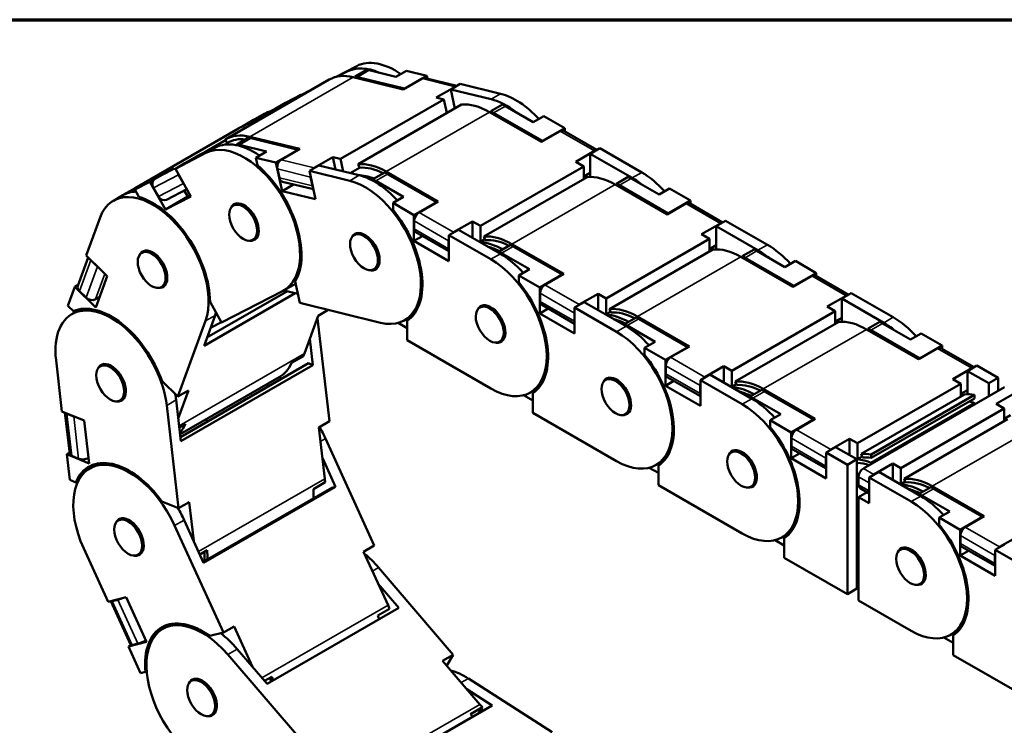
# Model space of a CAD drawing. Header units: millimetres. Extents: x 20 to 820, y -661 to 861.
# Tile 10 of 11: x 568 to 735, y 455 to 574. Entities that reach past the tile are written whole.
import ezdxf

# ---------------------------------------------------------------- set-up
doc = ezdxf.new("R2010")
doc.units = ezdxf.units.MM
doc.header["$LTSCALE"] = 2
doc.layers.get('0').update_dxf_attribs({"lineweight": 25})
for name, color, linetype, lineweight in [('경계(ISO)', 7, 'Continuous', 70), ('외형선(ISO)', 7, 'Continuous', 50), ('좁은 외형선(ISO)', 4, 'Continuous', 35)]:
    doc.layers.add(name, color=color, linetype=linetype, lineweight=lineweight)

# ---------------------------------------------------------------- blocks, each defined once
blk = doc.blocks.new('경계 도면틀')
at = {"layer": '경계(ISO)'}
blk.add_line((230, 287), (410, 287), dxfattribs=at)

msp = doc.modelspace()

# ---------------------------------------------------------------- linework, layer by layer
at = {"layer": '외형선(ISO)'}
for p, q in [((621.682, 564.327), (625.292, 566.189)), ((623.689, 565.266), (622.035, 564.413)), ((624.952, 564.433), (626.932, 565.573)), ((627.382, 565.477), (631.914, 564.365)), ((631.914, 564.365), (633.706, 565.396)), ((633.706, 565.396), (637.105, 564.562)), ((620.65, 563.894), (603.209, 553.85)), ((624.713, 564.312), (633.143, 562.244)), ((624.952, 564.433), (624.993, 564.244)), ((633.334, 562.391), (625.402, 564.337)), ((633.143, 562.244), (636.325, 564.076)), ((637.105, 564.562), (633.334, 562.391)), ((642.201, 562.844), (636.83, 564.162)), ((637.212, 564.068), (637.105, 564.562)), ((618.204, 562.485), (615.107, 560.888)), ((633.334, 562.391), (633.341, 562.358)), ((641.9, 562.708), (638.718, 560.876)), ((641.168, 562.249), (642.771, 563.172)), ((641.168, 562.249), (641.86, 559.052)), ((647.967, 560.581), (641.168, 562.249)), ((642.771, 563.172), (649.569, 561.504)), ((611.504, 558.97), (613.295, 560.002)), ((611.893, 559.038), (615.075, 560.87)), ((615.866, 561.328), (612.095, 559.156)), ((613.295, 560.002), (615.866, 561.328)), ((615.887, 561.29), (615.866, 561.328)), ((640.01, 560.559), (622.568, 550.515)), ((638.718, 560.876), (640.01, 560.559)), ((640.01, 560.559), (640.505, 558.272)), ((605.518, 555.75), (611.893, 559.038)), ((612.095, 559.156), (606.096, 556.063)), ((608.076, 557.203), (611.504, 558.97)), ((612.095, 559.156), (612.095, 559.154)), ((625.526, 549.646), (642.968, 559.69)), ((647.682, 558.436), (656.45, 553.386)), ((647.918, 558.558), (649.898, 559.698)), ((647.918, 558.558), (647.918, 558.3)), ((656.639, 553.549), (648.389, 558.3)), ((650.369, 559.44), (655.083, 556.725)), ((607.894, 557.104), (605.915, 555.964)), ((609.686, 558.135), (608.083, 557.212)), ((655.083, 556.725), (656.875, 557.757)), ((656.875, 557.757), (660.41, 555.721)), ((605.336, 555.651), (587.894, 545.607)), ((656.45, 553.386), (659.632, 555.219)), ((660.41, 555.721), (656.639, 553.549)), ((665.819, 552.049), (660.215, 555.276)), ((660.41, 555.163), (660.41, 555.721)), ((603.14, 553.685), (599.644, 551.672)), ((603.425, 553.202), (603.086, 553.776)), ((603.425, 553.202), (603.66, 553.338)), ((607.039, 554.117), (605.059, 552.977)), ((607.271, 554.268), (615.701, 552.2)), ((615.42, 552.075), (607.489, 554.021)), ((656.639, 553.549), (656.639, 553.495)), ((601.439, 552.453), (596.297, 549.801)), ((598.667, 551.168), (599.644, 551.672)), ((599.644, 551.672), (599.707, 551.559)), ((605.059, 552.977), (605.092, 552.825)), ((605.509, 552.881), (610.041, 551.769)), ((610.041, 551.769), (608.25, 550.737)), ((611.649, 549.903), (615.42, 552.075)), ((615.701, 552.2), (612.519, 550.367)), ((615.42, 552.075), (615.428, 552.042)), ((665.431, 551.88), (662.249, 550.047)), ((664.7, 551.405), (666.303, 552.328)), ((666.303, 552.328), (673.374, 548.256)), ((594.695, 548.878), (599.836, 551.53)), ((595.485, 549.336), (598.667, 551.168)), ((598.667, 551.168), (598.73, 551.056)), ((608.25, 550.737), (611.649, 549.903)), ((608.25, 550.737), (608.522, 549.478)), ((612.686, 545.114), (611.649, 549.903)), ((618.094, 548.999), (621.276, 550.832)), ((621.276, 550.832), (621.728, 548.747)), ((621.276, 550.832), (622.568, 550.515)), ((622.568, 550.515), (623.019, 548.43)), ((662.249, 550.047), (663.592, 549.274)), ((664.7, 551.405), (664.7, 547.497)), ((671.771, 547.333), (664.7, 551.405)), ((588.076, 545.706), (594.451, 548.994)), ((594.181, 548.84), (588.183, 545.747)), ((590.41, 546.669), (594.181, 548.84)), ((594.451, 548.994), (591.269, 547.161)), ((594.181, 548.84), (594.182, 548.839)), ((596.297, 549.801), (594.695, 548.878)), ((594.695, 548.878), (597.284, 544.217)), ((611.921, 548.845), (612.245, 547.348)), ((618.918, 549.436), (617.315, 548.513)), ((617.315, 548.513), (618.351, 543.724)), ((617.315, 548.513), (624.114, 546.845)), ((625.716, 547.768), (618.918, 549.436)), ((624.2, 548.14), (625.762, 549.039)), ((625.762, 549.038), (625.526, 549.646)), ((630.005, 548.242), (628.025, 547.102)), ((630.24, 548.392), (639.008, 543.342)), ((663.592, 549.274), (646.15, 539.23)), ((663.592, 549.274), (663.592, 547.135)), ((587.839, 545.343), (590.41, 546.669)), ((592.999, 542.007), (590.41, 546.669)), ((595.227, 547.841), (596.036, 546.384)), ((612.792, 546.69), (617.985, 545.416)), ((617.496, 547.477), (617.82, 545.98)), ((628.025, 547.102), (628.025, 546.854)), ((628.496, 546.844), (633.21, 544.13)), ((638.726, 543.234), (630.476, 547.984)), ((646.74, 537.43), (664.181, 547.474)), ((664.7, 548.189), (663.592, 547.551)), ((663.706, 547.617), (664.068, 547.409)), ((669.131, 546.342), (671.111, 547.482)), ((671.583, 547.224), (676.297, 544.51)), ((588.001, 545.648), (586.021, 544.508)), ((586.203, 544.607), (589.63, 546.374)), ((589.63, 546.374), (587.839, 545.343)), ((587.839, 545.343), (588.52, 544.117)), ((591.011, 545.667), (591.82, 544.21)), ((593.179, 543.648), (596.615, 545.42)), ((596.2, 545.206), (596.77, 544.179)), ((614.636, 546.237), (612.686, 545.114)), ((618.351, 543.724), (612.686, 545.114)), ((668.896, 546.22), (677.664, 541.171)), ((669.131, 546.342), (669.131, 546.084)), ((677.852, 541.333), (669.603, 546.084)), ((676.297, 544.51), (678.088, 545.541)), ((678.088, 545.541), (681.623, 543.505)), ((585.833, 544.399), (584.23, 543.476)), ((597.284, 544.217), (592.999, 542.007)), ((596.77, 544.179), (592.999, 542.007)), ((596.77, 544.179), (597.186, 544.393)), ((633.21, 544.13), (631.419, 543.098)), ((639.008, 543.342), (635.826, 541.51)), ((681.623, 543.505), (677.852, 541.333)), ((681.623, 542.948), (681.623, 543.505)), ((605.122, 543.04), (604.457, 542.656)), ((631.419, 543.098), (634.954, 541.062)), ((631.419, 543.098), (631.419, 541.951)), ((634.954, 541.062), (638.726, 543.234)), ((638.726, 543.234), (638.726, 543.179)), ((677.664, 541.171), (680.846, 543.003)), ((687.032, 539.833), (681.428, 543.06)), ((579.652, 534.265), (581.983, 540.641)), ((634.954, 536.702), (634.954, 541.062)), ((635.002, 540.081), (635.002, 538.719)), ((641.625, 538.171), (644.807, 540.003)), ((644.807, 540.003), (644.807, 537.234)), ((644.807, 540.003), (646.15, 539.23)), ((677.852, 541.333), (677.852, 541.279)), ((685.913, 539.189), (687.516, 540.112)), ((687.516, 540.112), (694.587, 536.04)), ((642.45, 538.592), (640.847, 537.669)), ((649.521, 534.52), (642.45, 538.592)), ((646.15, 539.23), (646.15, 536.546)), ((686.644, 539.664), (683.462, 537.832)), ((685.913, 539.189), (685.913, 535.281)), ((692.984, 535.117), (685.913, 539.189)), ((608.449, 537.263), (607.783, 536.879)), ((625.435, 538.028), (624.853, 537.692)), ((636.385, 537.526), (634.954, 536.702)), ((640.847, 533.308), (634.954, 536.702)), ((635.244, 538.183), (640.847, 534.956)), ((640.8, 536.742), (640.8, 535.379)), ((640.847, 537.669), (640.847, 533.308)), ((640.847, 537.669), (647.918, 533.597)), ((646.15, 536.546), (646.912, 536.985)), ((646.975, 536.822), (646.74, 537.43)), ((684.805, 537.058), (667.363, 527.014)), ((683.462, 537.832), (684.805, 537.058)), ((684.805, 537.058), (684.805, 534.919)), ((589.697, 535.085), (589.032, 534.702)), ((651.218, 536.026), (649.238, 534.886)), ((651.454, 536.176), (660.222, 531.126)), ((659.939, 531.018), (651.689, 535.768)), ((667.953, 525.214), (685.395, 535.258)), ((685.913, 535.973), (684.805, 535.335)), ((684.92, 535.401), (685.281, 535.193)), ((690.344, 534.126), (692.324, 535.266)), ((692.796, 535.008), (697.51, 532.294)), ((578.233, 529.106), (579.995, 533.928)), ((579.652, 534.265), (583.212, 530.777)), ((580.415, 533.459), (581.528, 532.369)), ((649.238, 534.886), (649.238, 534.683)), ((649.709, 534.628), (654.423, 531.914)), ((690.109, 534.004), (698.877, 528.955)), ((690.344, 534.126), (690.344, 533.868)), ((699.065, 529.118), (690.816, 533.868)), ((697.51, 532.294), (699.301, 533.325)), ((699.301, 533.325), (702.837, 531.289)), ((628.885, 532.321), (628.18, 531.915)), ((654.423, 531.914), (652.632, 530.882)), ((583.212, 530.777), (581.27, 525.463)), ((652.632, 530.882), (656.168, 528.846)), ((652.632, 530.882), (652.632, 529.735)), ((656.168, 528.846), (659.939, 531.018)), ((660.222, 531.126), (657.04, 529.294)), ((659.939, 531.018), (659.939, 530.964)), ((698.877, 528.955), (702.059, 530.787)), ((702.837, 531.289), (699.065, 529.118)), ((708.245, 527.617), (702.641, 530.844)), ((702.837, 530.732), (702.837, 531.289)), ((576.544, 525.763), (577.709, 528.951)), ((577.709, 528.951), (578.301, 529.291)), ((581.27, 525.463), (577.709, 528.951)), ((593.024, 529.308), (592.359, 528.925)), ((614.565, 529.245), (612.962, 528.322)), ((615.362, 527.789), (613.03, 528.361)), ((614.918, 529.843), (615.699, 526.235)), ((656.168, 524.486), (656.168, 528.846)), ((699.065, 529.118), (699.065, 529.063)), ((578.504, 528.231), (579.616, 527.141)), ((581.926, 527.259), (581.22, 526.853)), ((599.523, 519.025), (614.927, 527.896)), ((600.023, 520.393), (613.612, 528.218)), ((612.781, 528.223), (602.498, 522.92)), ((656.215, 527.865), (656.215, 526.503)), ((662.838, 525.955), (666.02, 527.787)), ((666.02, 527.787), (666.02, 525.019)), ((666.02, 527.787), (667.363, 527.014)), ((667.363, 527.014), (667.363, 524.33)), ((707.857, 527.448), (704.675, 525.616)), ((707.126, 526.973), (708.729, 527.896)), ((707.126, 526.973), (707.126, 523.065)), ((714.198, 522.901), (707.126, 526.973)), ((708.729, 527.896), (715.8, 523.824)), ((576.544, 525.763), (577.481, 524.845)), ((578.74, 525.213), (577.237, 524.347)), ((600.547, 526.432), (602.498, 522.92)), ((629.296, 522.899), (615.699, 526.235)), ((620.492, 525.059), (618.788, 524.078)), ((646.732, 525.859), (646.066, 525.476)), ((657.598, 525.31), (656.168, 524.486)), ((656.457, 525.967), (662.06, 522.74)), ((663.663, 526.376), (662.06, 525.453)), ((662.06, 525.453), (662.06, 521.093)), ((662.06, 525.453), (669.131, 521.381)), ((670.734, 522.304), (663.663, 526.376)), ((668.188, 524.606), (667.953, 525.214)), ((704.675, 525.616), (706.019, 524.842)), ((577.495, 524.496), (577.649, 524.917)), ((599.523, 519.025), (601.388, 524.126)), ((618.788, 524.078), (616.457, 517.701)), ((618.68, 523.624), (620.686, 506.283)), ((634.799, 524.147), (633.359, 523.318)), ((662.06, 521.093), (656.168, 524.486)), ((662.013, 524.526), (662.013, 523.164)), ((667.363, 524.33), (668.125, 524.769)), ((672.431, 523.81), (670.451, 522.67)), ((672.667, 523.96), (681.435, 518.911)), ((681.152, 518.802), (672.902, 523.553)), ((706.019, 524.842), (688.577, 514.798)), ((706.019, 524.842), (706.019, 522.703)), ((707.126, 523.757), (706.019, 523.119)), ((599.785, 523.203), (595.123, 510.45)), ((602.451, 523.004), (600.635, 522.067)), ((633.776, 522.003), (632.272, 522.869)), ((633.776, 523.224), (633.776, 519.939)), ((670.451, 522.67), (670.451, 522.467)), ((670.923, 522.412), (675.637, 519.698)), ((689.166, 512.998), (706.608, 523.042)), ((706.133, 523.185), (706.494, 522.977)), ((711.322, 521.788), (720.09, 516.739)), ((711.558, 521.91), (713.538, 523.05)), ((711.558, 521.91), (711.558, 521.652)), ((720.279, 516.902), (712.029, 521.652)), ((714.009, 522.793), (718.723, 520.078)), ((617.879, 515.764), (617.367, 520.192)), ((650.058, 520.082), (649.393, 519.699)), ((718.723, 520.078), (720.514, 521.109)), ((720.514, 521.109), (724.05, 519.073)), ((647.918, 511.796), (633.776, 519.939)), ((675.637, 519.698), (673.845, 518.666)), ((673.845, 518.666), (677.381, 516.63)), ((673.845, 518.666), (673.845, 517.519)), ((677.381, 516.63), (681.152, 518.802)), ((681.435, 518.911), (678.253, 517.078)), ((681.152, 518.802), (681.152, 518.748)), ((720.09, 516.739), (723.272, 518.571)), ((724.05, 519.073), (720.279, 516.902)), ((729.458, 515.401), (723.854, 518.628)), ((724.05, 518.516), (724.05, 519.073)), ((616.29, 517.287), (614.31, 516.147)), ((720.279, 516.902), (720.279, 516.847)), ((575.561, 507.951), (574.558, 516.621)), ((582.705, 515.956), (582.039, 515.573)), ((595.551, 503.625), (617.151, 516.063)), ((595.629, 502.951), (617.879, 515.764)), ((617.879, 515.764), (617.151, 516.063)), ((677.381, 512.27), (677.381, 516.63)), ((677.428, 515.649), (677.428, 514.287)), ((684.051, 513.739), (687.233, 515.572)), ((687.233, 515.572), (687.233, 512.803)), ((687.233, 515.572), (688.577, 514.798)), ((729.07, 515.232), (725.888, 513.4)), ((728.34, 514.757), (729.942, 515.68)), ((729.942, 515.68), (733.533, 513.612)), ((612.23, 513.726), (595.497, 504.09)), ((612.511, 513.391), (612.33, 513.785)), ((667.945, 513.644), (667.279, 513.26)), ((677.671, 513.751), (683.273, 510.524)), ((684.876, 514.16), (683.273, 513.237)), ((691.947, 510.088), (684.876, 514.16)), ((688.577, 514.798), (688.577, 512.115)), ((725.888, 513.4), (727.232, 512.626)), ((731.931, 512.689), (728.34, 514.757)), ((728.34, 514.757), (728.34, 510.849)), ((733.533, 513.612), (731.931, 512.689)), ((733.533, 511.441), (733.533, 513.612)), ((592.441, 513.078), (595.123, 510.45)), ((610.162, 512.535), (610.343, 512.142)), ((656.075, 512.007), (654.572, 511.142)), ((678.811, 513.094), (677.381, 512.27)), ((683.273, 508.877), (677.381, 512.27)), ((683.226, 512.31), (683.226, 510.948)), ((683.273, 513.237), (683.273, 508.877)), ((683.273, 513.237), (690.344, 509.165)), ((688.577, 512.115), (689.338, 512.553)), ((689.402, 512.39), (689.166, 512.998)), ((693.88, 511.744), (702.648, 506.695)), ((727.232, 512.626), (709.79, 502.582)), ((710.788, 498.342), (734.594, 512.051)), ((727.232, 512.626), (727.232, 510.487)), ((731.931, 512.689), (731.931, 510.518)), ((586.032, 510.179), (585.366, 509.796)), ((595.123, 510.45), (596.915, 511.482)), ((596.915, 511.482), (595.189, 506.76)), ((654.989, 509.787), (653.437, 510.68)), ((654.989, 511.008), (654.989, 507.724)), ((693.644, 511.595), (691.664, 510.454)), ((691.664, 510.454), (691.664, 510.251)), ((692.136, 510.197), (696.85, 507.482)), ((702.365, 506.586), (694.116, 511.337)), ((710.379, 500.782), (727.821, 510.826)), ((729.526, 510.735), (712.084, 500.691)), ((712.084, 500.114), (729.526, 510.158)), ((728.34, 511.541), (727.232, 510.903)), ((727.346, 510.969), (727.707, 510.761)), ((729.526, 510.158), (729.526, 510.735)), ((736.356, 511.037), (733.174, 509.204)), ((593.224, 508.965), (595.23, 491.624)), ((595.629, 502.951), (594.827, 509.888)), ((729.526, 509.355), (712.084, 499.311)), ((734.518, 508.431), (717.076, 498.386)), ((729.526, 509.133), (729.526, 509.355)), ((733.174, 509.204), (734.518, 508.431)), ((734.518, 508.431), (734.518, 506.292)), ((575.561, 507.951), (579.294, 506.42)), ((576.873, 500.789), (576.069, 507.743)), ((576.385, 507.558), (577.551, 507.08)), ((669.131, 499.58), (654.989, 507.724)), ((671.272, 507.866), (670.606, 507.483)), ((696.85, 507.482), (695.058, 506.45)), ((702.648, 506.695), (699.466, 504.862)), ((735.625, 507.346), (734.518, 506.708)), ((579.294, 506.42), (580.13, 499.194)), ((595.365, 505.237), (596.397, 505.831)), ((599.924, 506.64), (599.978, 506.174)), ((620.686, 506.283), (618.894, 505.251)), ((618.894, 505.251), (619.897, 496.581)), ((695.058, 506.45), (695.058, 505.303)), ((695.058, 506.45), (698.594, 504.414)), ((698.594, 504.414), (702.365, 506.586)), ((702.365, 506.586), (702.365, 506.532)), ((717.665, 496.587), (735.107, 506.631)), ((698.594, 500.054), (698.594, 504.414)), ((698.641, 503.433), (698.641, 502.071)), ((620.026, 503.362), (628.25, 485.324)), ((706.089, 501.944), (704.487, 501.021)), ((705.264, 501.523), (708.446, 503.356)), ((709.68, 499.876), (706.089, 501.944)), ((708.446, 503.356), (709.79, 502.582)), ((708.446, 503.356), (708.446, 500.587)), ((709.79, 502.582), (709.79, 499.899)), ((576.397, 500.726), (576.85, 500.986)), ((580.13, 499.194), (576.397, 500.726)), ((576.899, 496.39), (576.397, 500.726)), ((577.207, 500.448), (578.374, 499.97)), ((580.024, 500.115), (580.015, 500.11)), ((621.713, 495.224), (619.49, 500.099)), ((689.158, 501.428), (688.492, 501.044)), ((700.025, 500.878), (698.594, 500.054)), ((704.487, 496.661), (698.594, 500.054)), ((698.884, 501.535), (704.487, 498.309)), ((704.439, 500.094), (704.439, 498.732)), ((704.487, 501.021), (704.487, 496.661)), ((704.487, 501.021), (708.078, 498.953)), ((709.79, 499.899), (710.552, 500.337)), ((710.615, 500.175), (710.379, 500.782)), ((712.084, 500.691), (712.084, 500.114)), ((581.749, 499.202), (580.246, 498.336)), ((676.202, 497.571), (674.651, 498.464)), ((677.288, 499.791), (675.785, 498.926)), ((676.202, 498.792), (676.202, 495.508)), ((709.68, 499.876), (708.078, 498.953)), ((708.078, 498.953), (708.078, 477.152)), ((709.68, 478.075), (709.68, 499.876)), ((709.68, 499.375), (709.79, 499.312)), ((712.084, 499.311), (712.084, 499.089)), ((712.55, 497.328), (715.732, 499.16)), ((715.732, 499.16), (715.732, 496.391)), ((715.732, 499.16), (717.076, 498.386)), ((717.076, 498.386), (717.076, 495.703)), ((709.963, 495.551), (709.963, 496.914)), ((713.375, 497.749), (711.772, 496.826)), ((711.772, 496.826), (718.843, 492.754)), ((711.772, 496.826), (711.772, 492.465)), ((720.446, 493.677), (713.375, 497.749)), ((576.899, 496.39), (577.881, 495.988)), ((577.881, 495.988), (578.32, 496.24)), ((599.392, 482.565), (621.114, 495.074)), ((599.462, 482.411), (621.713, 495.224)), ((619.952, 496.008), (617.973, 494.868)), ((621.713, 495.224), (621.114, 495.074)), ((690.344, 487.364), (676.202, 495.508)), ((692.485, 495.65), (691.819, 495.267)), ((709.963, 495.959), (709.68, 495.797)), ((711.725, 495.899), (711.725, 494.536)), ((717.076, 495.703), (717.837, 496.142)), ((717.901, 495.979), (717.665, 496.587)), ((722.143, 495.183), (720.163, 494.043)), ((722.379, 495.332), (731.147, 490.283)), ((709.963, 493.507), (711.394, 494.331)), ((711.772, 492.465), (709.963, 493.507)), ((709.963, 476.066), (709.963, 493.507)), ((710.206, 495.015), (711.772, 494.113)), ((720.163, 494.043), (720.163, 493.839)), ((720.635, 493.785), (725.349, 491.071)), ((730.864, 490.175), (722.615, 494.925)), ((592.418, 492.778), (595.23, 491.624)), ((595.23, 491.624), (597.021, 492.655)), ((597.021, 492.655), (597.779, 486.104)), ((709.963, 491.944), (709.869, 491.89)), ((709.869, 491.89), (709.869, 491.407)), ((709.68, 491.642), (709.869, 491.407)), ((709.869, 491.407), (709.963, 491.461)), ((725.349, 491.071), (723.557, 490.039)), ((727.093, 488.003), (730.864, 490.175)), ((731.147, 490.283), (727.965, 488.451)), ((730.864, 490.175), (730.864, 490.12)), ((585.714, 489.945), (585.048, 489.562)), ((594.57, 488.703), (602.794, 470.665)), ((599.462, 482.411), (596.173, 489.626)), ((723.557, 490.039), (727.093, 488.003)), ((723.557, 490.039), (723.557, 488.892)), ((698.501, 487.575), (696.998, 486.71)), ((727.093, 483.643), (727.093, 488.003)), ((727.14, 487.022), (727.14, 485.659)), ((733.763, 485.112), (736.945, 486.944)), ((628.25, 485.324), (626.458, 484.293)), ((697.415, 485.355), (695.864, 486.249)), ((697.415, 486.577), (697.415, 483.292)), ((709.68, 486.551), (709.963, 486.714)), ((727.383, 485.123), (732.985, 481.897)), ((734.588, 485.533), (732.985, 484.61)), ((583.341, 475.841), (579.23, 484.86)), ((589.04, 484.168), (588.375, 483.785)), ((598.813, 483.835), (600.059, 484.552)), ((626.458, 484.293), (630.57, 475.274)), ((709.68, 483.665), (709.963, 483.828)), ((717.657, 485.016), (716.991, 484.633)), ((728.524, 484.467), (727.093, 483.643)), ((732.985, 480.249), (727.093, 483.643)), ((732.938, 483.683), (732.938, 482.32)), ((732.985, 484.61), (732.985, 480.249)), ((732.985, 484.61), (740.057, 480.538)), ((708.078, 477.152), (697.415, 483.292)), ((628.978, 481.624), (641.573, 466.936)), ((709.68, 481.433), (709.963, 481.596)), ((709.68, 480.582), (709.963, 480.745)), ((632.413, 474.826), (628.914, 478.906)), ((720.984, 479.239), (720.318, 478.856)), ((708.078, 477.152), (709.68, 478.075)), ((583.341, 475.841), (586.409, 476.61)), ((587.175, 468.545), (583.803, 475.94)), ((584.04, 475.949), (584.999, 476.19)), ((586.409, 476.61), (589.836, 469.094)), ((718.843, 470.952), (709.963, 476.066)), ((610.163, 462.013), (632.413, 474.826)), ((630.834, 474.67), (628.855, 473.53)), ((594.084, 472.145), (592.581, 471.279)), ((600.482, 470.086), (602.794, 470.665)), ((602.794, 470.665), (604.585, 471.697)), ((604.585, 471.697), (607.68, 464.908)), ((727, 471.164), (725.497, 470.299)), ((725.914, 470.165), (725.914, 466.88)), ((589.836, 469.094), (586.768, 468.326)), ((586.768, 468.326), (587.169, 468.557)), ((587.411, 468.554), (588.37, 468.794)), ((725.914, 468.944), (724.363, 469.837)), ((588.824, 463.816), (586.768, 468.326)), ((603.522, 466.965), (616.118, 452.277)), ((610.163, 462.013), (605.125, 467.888)), ((641.573, 466.936), (639.782, 465.904)), ((640.48, 465.09), (641.573, 466.936)), ((740.057, 458.736), (725.914, 466.88)), ((639.782, 465.904), (646.08, 458.56)), ((588.824, 463.816), (589.631, 464.018)), ((589.631, 464.018), (589.846, 464.142)), ((598.049, 462.888), (597.383, 462.505)), ((609.73, 462.517), (610.941, 463.214)), ((644.122, 462.925), (658.241, 453.863)), ((648.167, 458.377), (643.874, 461.133)), ((601.375, 457.111), (600.71, 456.728)), ((625.916, 445.564), (648.167, 458.377)), ((646.494, 458.062), (644.515, 456.922)), ((645.913, 457.079), (646.494, 458.062))]:
    msp.add_line(p, q, dxfattribs=at)
for centre, major_axis, ratio, start_param, end_param in [((631.764, 554.536), (-6.654, 11.554), 0.5780931, 5.3981175, 6.256377), ((630.162, 553.613), (-6.654, 11.554), 0.5780931, 5.6126804, 6.256377), ((629.973, 553.504), (6.654, -11.554), 0.5780931, 2.636556, 2.6865769), ((627.304, 552.339), (-6.654, 11.554), 0.5780931, 5.7781487, 6.2831853), ((627.993, 552.364), (-6.654, 11.554), 0.5780931, 5.7781487, 5.8281695), ((636.552, 563.029), (0.278, 1.133), 0.7141024, 0, 0.5991796), ((642.127, 561.661), (0.278, 1.133), 0.7141024, 0.3471487, 0.5991796), ((615.641, 559.851), (-0.535, 1.037), 0.8156776, 0, 0.0378169), ((650.558, 548.608), (-6.654, 11.554), 0.5780931, 5.319184, 5.7781487), ((652.161, 549.531), (6.654, -11.554), 0.5780931, 1.9371421, 2.636556), ((616.34, 546.581), (-6.654, 11.554), 0.5780931, 6.1363998, 6.2831853), ((647.682, 547.535), (-6.654, 11.554), 0.5780931, 5.4997209, 6.0233196), ((648.389, 547.399), (-6.654, 11.554), 0.5780931, 5.4997209, 5.5497417), ((650.369, 548.54), (6.654, -11.554), 0.5780931, 2.3581282, 2.4081491), ((614.548, 545.549), (-6.654, 11.554), 0.5780931, 6.256377, 6.2831853), ((614.737, 545.658), (-6.654, 11.554), 0.5780931, 6.2174722, 6.2973006), ((611.99, 544.097), (-6.654, 11.554), 0.5780931, 6.256377, 6.2831853), ((612.568, 544.409), (-6.654, 11.554), 0.5780931, 6.256377, 6.2998747), ((659.632, 554.265), (0.582, 1.011), 0.5780931, 0, 0.7834645), ((607.911, 540.799), (-6.654, 11.554), 0.5780931, 5.3981175, 6.256377), ((609.862, 542.295), (-6.654, 11.554), 0.5780931, 5.7781487, 6.3017475), ((609.862, 542.295), (-6.321, 10.977), 0.5780931, 5.8806364, 6.3017475), ((610.08, 542.048), (-6.654, 11.554), 0.5780931, 5.7781487, 5.8281695), ((606.309, 539.876), (-6.654, 11.554), 0.5780931, 3.1147844, 6.256377), ((608.1, 540.908), (6.654, -11.554), 0.5780931, 2.636556, 2.6865769), ((665.431, 550.926), (-0.582, -1.011), 0.5780931, 3.5860271, 3.9250571), ((612.746, 549.32), (-0.278, -1.133), 0.7141024, 3.7407722, 5.3115686), ((596.052, 548.316), (-0.535, 1.037), 0.8156776, 0.0378169, 0.0931823), ((606.309, 539.876), (6.82, -11.843), 0.5780931, 0.3157868, 2.1269826), ((618.321, 547.952), (0.278, 1.133), 0.7141024, 0.5991796, 0.8512104), ((630.24, 537.491), (-6.654, 11.554), 0.5780931, 5.4997209, 6.0233196), ((630.24, 537.491), (-6.321, 10.977), 0.5780931, 5.5526661, 6.0233196), ((630.476, 537.084), (-6.654, 11.554), 0.5780931, 5.4997209, 5.5497417), ((673.374, 537.355), (6.654, -11.554), 0.5780931, 1.9343563, 2.3581282), ((591.836, 546.142), (-0.535, 1.037), 0.8156776, 0.0378169, 1.6086133), ((596.052, 548.316), (-0.535, 1.037), 0.8156776, 1.3230434, 1.6086133), ((613.07, 547.823), (-0.278, -1.133), 0.7141024, 5.3115686, 6.2831853), ((618.321, 547.952), (0.278, 1.133), 0.7141024, 1.8646222, 2.1699759), ((626.705, 534.872), (6.654, -11.554), 0.5780931, 5.7781487, 8.9197413), ((630.275, 532.752), (-8.241, 14.31), 0.5780931, 5.6757153, 5.9211091), ((628.308, 535.795), (-6.654, 11.554), 0.5780931, 5.0787348, 5.7781487), ((628.496, 535.944), (6.654, -11.554), 0.5780931, 2.3581282, 2.4081491), ((668.896, 535.319), (-6.654, 11.554), 0.5780931, 5.4997209, 6.0233196), ((671.583, 536.324), (6.654, -11.554), 0.5780931, 2.3581282, 2.4081491), ((671.771, 536.432), (-6.654, 11.554), 0.5780931, 5.2997743, 5.4997209), ((590.884, 531.922), (-6.654, 11.554), 0.5780931, 3.5930128, 6.7346054), ((592.486, 532.845), (-6.654, 11.554), 0.5780931, 5.9932166, 6.2831853), ((594.548, 534.053), (-6.654, 11.554), 0.5780931, 6.256377, 6.3349647), ((594.655, 534.094), (-6.654, 11.554), 0.5780931, 6.256377, 6.2831853), ((596.861, 546.859), (-0.535, 1.037), 0.8156776, 1.6086133, 1.8941831), ((618.645, 546.455), (0.278, 1.133), 0.7141024, 2.1699759, 2.4753296), ((669.603, 535.183), (-6.654, 11.554), 0.5780931, 5.4997209, 5.5497417), ((592.675, 532.953), (-6.654, 11.554), 0.5780931, 6.256377, 6.2973006), ((590.884, 531.922), (6.82, -11.843), 0.5780931, 0.7940151, 2.605211), ((592.645, 544.685), (0.535, -1.037), 0.8156776, 4.7502059, 6.2831853), ((606.309, 539.876), (-1.73, 3.004), 0.5780931, 2.728207, 6.696571), ((626.705, 534.912), (6.82, -11.843), 0.5780931, 0.0373589, 1.8485548), ((680.846, 542.049), (0.582, 1.011), 0.5780931, 0, 0.7834645), ((635.826, 540.556), (-0.582, -1.011), 0.5780931, 3.9250571, 5.4958534), ((626.705, 534.872), (-1.73, 3.004), 0.5780931, 2.5958448, 6.6266452), ((635.826, 539.194), (-0.582, -1.011), 0.5780931, 5.4958534, 6.2831853), ((686.644, 538.71), (-0.582, -1.011), 0.5780931, 3.5860271, 3.9250571), ((641.625, 537.217), (0.582, 1.011), 0.5780931, 2.0145682, 2.3542608), ((641.625, 537.217), (0.582, 1.011), 0.5780931, 0.7834645, 1.1224944), ((651.454, 525.275), (-6.654, 11.554), 0.5780931, 5.4997209, 6.0233196), ((651.454, 525.275), (-6.321, 10.977), 0.5780931, 5.5526661, 6.0233196), ((590.884, 531.922), (-1.73, 3.004), 0.5780931, 2.728207, 6.696571), ((641.625, 535.855), (0.582, 1.011), 0.5780931, 2.3542608, 2.6939534), ((650.393, 521.526), (8.241, -14.31), 0.5780931, 2.3980036, 2.7299858), ((650.393, 521.526), (-7.908, 13.732), 0.5780931, 5.5865561, 5.7679624), ((651.689, 524.868), (-6.654, 11.554), 0.5780931, 5.4997209, 5.5497417), ((690.109, 523.103), (-6.654, 11.554), 0.5780931, 5.4997209, 6.0233196), ((692.796, 524.108), (6.654, -11.554), 0.5780931, 2.3581282, 2.4081491), ((692.984, 524.216), (-6.654, 11.554), 0.5780931, 5.2997743, 5.4997209), ((694.587, 525.139), (6.654, -11.554), 0.5780931, 1.9343563, 2.3581282), ((581.24, 533.934), (-1.096, 0.401), 0.7342338, 0.7177685, 1.0188746), ((647.918, 522.696), (6.654, -11.554), 0.5780931, 5.4997209, 8.6413135), ((649.709, 523.728), (6.654, -11.554), 0.5780931, 2.3581282, 2.4081491), ((649.521, 523.619), (-6.654, 11.554), 0.5780931, 5.0759489, 5.4997209), ((690.816, 522.968), (-6.654, 11.554), 0.5780931, 5.4997209, 5.5497417), ((582.353, 532.844), (-1.096, 0.401), 0.7342338, 1.0188746, 1.3199807), ((702.059, 529.833), (0.582, 1.011), 0.5780931, 0, 0.7834645), ((579.329, 528.706), (-1.096, 0.401), 0.7342338, 0, 1.0188746), ((607.911, 540.799), (6.654, -11.554), 0.5780931, 0, 0.0654049), ((647.918, 522.696), (6.82, -11.843), 0.5780931, 0.0373589, 1.8485548), ((657.04, 528.34), (-0.582, -1.011), 0.5780931, 3.9250571, 5.4958534), ((580.441, 527.616), (1.096, -0.401), 0.7342338, 4.1604673, 5.7312636), ((707.857, 526.494), (-0.582, -1.011), 0.5780931, 3.5860271, 3.9250571), ((583.891, 512.793), (-6.654, 11.554), 0.5780931, 4.0712411, 7.2128338), ((583.891, 512.793), (-6.82, 11.843), 0.5780931, 4.4138361, 6.225032), ((647.918, 522.696), (-1.73, 3.004), 0.5780931, 2.728207, 6.696571), ((657.04, 526.978), (-0.582, -1.011), 0.5780931, 5.4958534, 6.2831853), ((662.838, 525.001), (0.582, 1.011), 0.5780931, 0.7834645, 1.1224944), ((672.667, 513.059), (-6.654, 11.554), 0.5780931, 5.4997209, 6.0233196), ((592.486, 532.845), (-6.654, 11.554), 0.5780931, 3.5930128, 3.6501243), ((609.347, 527.452), (6.654, -11.554), 0.5780931, 0.9296485, 0.9399856), ((662.838, 525.001), (0.582, 1.011), 0.5780931, 2.0145682, 2.3542608), ((671.606, 509.31), (8.241, -14.31), 0.5780931, 2.3980036, 2.7299858), ((672.667, 513.059), (-6.321, 10.977), 0.5780931, 5.5526661, 6.0233196), ((671.606, 509.31), (-7.908, 13.732), 0.5780931, 5.5865561, 5.7679624), ((672.902, 512.652), (-6.654, 11.554), 0.5780931, 5.4997209, 5.5497417), ((715.8, 512.923), (6.654, -11.554), 0.5780931, 1.9343563, 2.3581282), ((662.838, 523.639), (0.582, 1.011), 0.5780931, 2.3542608, 2.6939534), ((670.923, 511.512), (6.654, -11.554), 0.5780931, 2.3581282, 2.4081491), ((670.734, 511.403), (-6.654, 11.554), 0.5780931, 5.0759489, 5.4997209), ((711.322, 510.887), (-6.654, 11.554), 0.5780931, 5.4997209, 6.0233196), ((712.029, 510.752), (-6.654, 11.554), 0.5780931, 5.4997209, 5.5497417), ((714.009, 511.892), (6.654, -11.554), 0.5780931, 2.3581282, 2.4081491), ((714.198, 512), (-6.654, 11.554), 0.5780931, 5.2997743, 5.4997209), ((669.131, 510.48), (6.654, -11.554), 0.5780931, 5.4997209, 8.6413135), ((723.272, 517.617), (0.582, 1.011), 0.5780931, 0, 0.7834645), ((607.556, 526.42), (6.654, -11.554), 0.5780931, 0.4013992, 0.4514201), ((669.131, 510.48), (6.82, -11.843), 0.5780931, 0.0373589, 1.8485548), ((678.253, 516.124), (-0.582, -1.011), 0.5780931, 3.9250571, 5.4958534), ((583.891, 512.793), (-1.73, 3.004), 0.5780931, 2.728207, 6.696571), ((605.576, 525.28), (6.654, -11.554), 0.5780931, 0, 0.4013992), ((729.07, 514.278), (-0.582, -1.011), 0.5780931, 3.5860271, 3.9250571), ((669.131, 510.48), (-1.73, 3.004), 0.5780931, 2.728207, 6.696571), ((678.253, 514.762), (-0.582, -1.011), 0.5780931, 5.4958534, 6.2831853), ((684.051, 512.785), (0.582, 1.011), 0.5780931, 0.7834645, 1.1224944), ((684.051, 512.785), (0.582, 1.011), 0.5780931, 2.0145682, 2.3542608), ((692.819, 497.094), (8.241, -14.31), 0.5780931, 2.3980036, 2.7299858), ((693.88, 500.843), (-6.654, 11.554), 0.5780931, 5.4997209, 6.0233196), ((693.88, 500.843), (-6.321, 10.977), 0.5780931, 5.5526661, 6.0233196), ((585.494, 513.716), (-6.654, 11.554), 0.5780931, 4.0712411, 4.1564363), ((684.051, 511.423), (0.582, 1.011), 0.5780931, 2.3542608, 2.6939534), ((692.819, 497.094), (-7.908, 13.732), 0.5780931, 5.5865561, 5.7679624), ((692.136, 499.296), (6.654, -11.554), 0.5780931, 2.3581282, 2.4081491), ((691.947, 499.187), (-6.654, 11.554), 0.5780931, 5.0759489, 5.4997209), ((694.116, 500.436), (-6.654, 11.554), 0.5780931, 5.4997209, 5.5497417), ((732.535, 498.672), (-6.654, 11.554), 0.5780931, 5.8245215, 6.0233196), ((690.344, 498.264), (6.654, -11.554), 0.5780931, 5.4997209, 8.6413135), ((731.474, 494.922), (8.241, -14.31), 0.5780931, 2.5257445, 2.6029885), ((577.21, 508.033), (-1.159, -0.134), 0.488045, 0.3538859, 0.7239233), ((578.376, 507.555), (-1.159, -0.134), 0.488045, 0.7239233, 1.0939606), ((587.662, 514.965), (6.654, -11.554), 0.5780931, 0.191668, 0.4013992), ((612.356, 501.441), (6.654, -11.554), 0.5780931, 1.4078768, 1.5737379), ((690.344, 498.264), (6.82, -11.843), 0.5780931, 0.0373589, 1.8485548), ((699.466, 503.909), (-0.582, -1.011), 0.5780931, 3.9250571, 5.4958534), ((699.466, 502.546), (-0.582, -1.011), 0.5780931, 5.4958534, 6.2831853), ((578.032, 500.923), (-1.159, -0.134), 0.488045, 0, 0.7239233), ((579.199, 500.445), (1.159, 0.134), 0.488045, 3.8655159, 5.4363123), ((690.344, 498.264), (-1.73, 3.004), 0.5780931, 2.728207, 6.696571), ((705.264, 500.57), (0.582, 1.011), 0.5780931, 2.0145682, 2.3542608), ((705.264, 500.57), (0.582, 1.011), 0.5780931, 0.7834645, 1.1224944), ((715.093, 488.627), (-6.654, 11.554), 0.5780931, 5.8245215, 6.0233196), ((715.093, 488.627), (-6.321, 10.977), 0.5780931, 5.8422981, 6.0233196), ((586.9, 486.782), (-6.654, 11.554), 0.5780931, 4.5494695, 7.6910621), ((586.9, 486.782), (-6.82, 11.843), 0.5780931, 4.8920645, 6.7032604), ((588.691, 487.813), (-6.82, 11.843), 0.5780931, 0.1311968, 0.2213144), ((705.264, 499.207), (0.582, 1.011), 0.5780931, 2.3542608, 2.6939534), ((714.033, 484.878), (8.241, -14.31), 0.5780931, 2.5257445, 2.7299858), ((714.033, 484.878), (-7.908, 13.732), 0.5780931, 5.7068949, 5.8880396), ((710.788, 497.389), (0.582, 1.011), 0.5780931, 0.7834645, 2.3542608), ((712.55, 496.374), (0.582, 1.011), 0.5780931, 0.7834645, 1.1224944), ((610.565, 500.409), (6.654, -11.554), 0.5780931, 0.8796276, 0.9296485), ((710.788, 496.026), (-0.582, -1.011), 0.5780931, 5.4958534, 6.2831853), ((712.55, 496.374), (0.582, 1.011), 0.5780931, 2.0145682, 2.3542608), ((721.318, 480.682), (8.241, -14.31), 0.5780931, 2.3980036, 2.7299858), ((722.379, 484.432), (-6.654, 11.554), 0.5780931, 5.4997209, 6.0233196), ((722.379, 484.432), (-6.321, 10.977), 0.5780931, 5.5526661, 6.0233196), ((722.615, 484.025), (-6.654, 11.554), 0.5780931, 5.4997209, 5.5497417), ((608.585, 499.269), (6.654, -11.554), 0.5780931, 0.7353507, 0.8796276), ((712.55, 495.011), (0.582, 1.011), 0.5780931, 2.3542608, 2.6939534), ((721.318, 480.682), (-7.908, 13.732), 0.5780931, 5.5865561, 5.7679624), ((720.635, 482.885), (6.654, -11.554), 0.5780931, 2.3581282, 2.4081491), ((720.446, 482.776), (-6.654, 11.554), 0.5780931, 5.0759489, 5.4997209), ((713.349, 487.08), (-2.994, 5.2), 0.5780931, 0.1784122, 0.26111), ((718.843, 481.853), (6.654, -11.554), 0.5780931, 5.4997209, 8.6413135), ((586.9, 486.782), (-1.73, 3.004), 0.5780931, 2.728207, 6.696571), ((588.503, 487.705), (-6.654, 11.554), 0.5780931, 4.5494695, 4.7228677), ((718.843, 481.853), (6.82, -11.843), 0.5780931, 0.0373589, 1.8485548), ((727.965, 487.497), (-0.582, -1.011), 0.5780931, 3.9250571, 5.4958534), ((718.843, 481.853), (-1.73, 3.004), 0.5780931, 2.728207, 6.696571), ((727.965, 486.135), (-0.582, -1.011), 0.5780931, 5.4958534, 6.2831853), ((733.763, 484.158), (0.582, 1.011), 0.5780931, 0.7834645, 1.1224944), ((590.671, 488.954), (-6.321, 10.977), 0.5780931, 3.8167208, 3.9768492), ((590.671, 488.954), (6.654, -11.554), 0.5780931, 0.7353507, 0.8796276), ((624.691, 474.384), (6.654, -11.554), 0.5780931, 1.8861052, 2.1524624), ((715.329, 488.22), (6.321, -10.977), 0.5780931, 4.8173271, 4.8573773), ((733.763, 484.158), (0.582, 1.011), 0.5780931, 2.0145682, 2.3542608), ((715.329, 488.22), (-6.654, 11.554), 0.5780931, 1.7157268, 1.7526931), ((733.763, 482.796), (0.582, 1.011), 0.5780931, 2.3542608, 2.6939534), ((584.865, 476.424), (-1.062, -0.484), 0.1323502, 6.183756, 6.905877), ((585.824, 476.665), (-1.062, -0.484), 0.1323502, 0.6226916, 1.3448126), ((622.9, 473.352), (6.654, -11.554), 0.5780931, 1.357856, 1.4078768), ((599.235, 459.725), (-6.654, 11.554), 0.5780931, 5.0276979, 8.1692905), ((620.92, 472.212), (6.654, -11.554), 0.5780931, 1.3074528, 1.357856), ((599.235, 459.725), (-6.82, 11.843), 0.5780931, 5.3702929, 7.1814888), ((601.026, 460.756), (-6.82, 11.843), 0.5780931, 0.1311968, 0.2213144), ((600.838, 460.648), (-6.654, 11.554), 0.5780931, 5.0276979, 5.3405022), ((588.236, 469.029), (-1.062, -0.484), 0.1323502, 0, 0.6226916), ((589.195, 469.269), (1.062, 0.484), 0.1323502, 3.7642843, 5.1651539), ((643.584, 452.352), (6.654, -11.554), 0.5780931, 2.3010955, 2.6163086), ((599.235, 459.725), (-1.73, 3.004), 0.5780931, 3.1415927, 6.696571), ((603.006, 461.896), (-6.321, 10.977), 0.5780931, 4.434828, 4.4880544), ((603.006, 461.896), (6.654, -11.554), 0.5780931, 1.3074528, 1.357856), ((641.793, 451.32), (6.654, -11.554), 0.5780931, 1.8360843, 1.8861052), ((639.813, 450.18), (6.654, -11.554), 0.5780931, 1.7927211, 1.8360843), ((599.235, 459.725), (1.73, -3.004), 0.5780931, 5.8697996, 6.2831853)]:
    msp.add_ellipse(centre, major_axis=major_axis, ratio=ratio, start_param=start_param, end_param=end_param, dxfattribs=at)
for centre in [(606.12, 539.768), (626.516, 534.803), (590.695, 531.813), (647.729, 522.588), (583.703, 512.684), (668.943, 510.372), (690.156, 498.156), (586.711, 486.673), (718.655, 481.744), (599.046, 459.616)]:
    msp.add_ellipse(centre, major_axis=(-1.663, 2.889), ratio=0.5780931, dxfattribs=at)
at = {"layer": '좁은 외형선(ISO)'}
for p, q in [((623.689, 565.266), (625.292, 566.189)), ((625.402, 564.337), (627.382, 565.477)), ((624.713, 564.312), (607.271, 554.268)), ((641.9, 562.708), (636.325, 564.076)), ((618.188, 562.476), (615.075, 560.87)), ((647.967, 560.581), (649.569, 561.504)), ((647.682, 558.436), (630.24, 548.392)), ((648.389, 558.3), (650.369, 559.44)), ((606.096, 556.063), (608.076, 557.203)), ((605.518, 555.75), (588.076, 545.706)), ((665.431, 551.88), (659.632, 555.219)), ((607.489, 554.021), (605.509, 552.881)), ((601.439, 552.453), (599.836, 551.53)), ((618.094, 548.999), (612.519, 550.367)), ((595.485, 549.336), (591.269, 547.161)), ((611.921, 548.845), (617.496, 547.477)), ((671.771, 547.333), (673.374, 548.256)), ((591.011, 545.667), (595.227, 547.841)), ((617.82, 545.98), (612.245, 547.348)), ((625.716, 547.768), (624.114, 546.845)), ((630.476, 547.984), (628.496, 546.844)), ((669.603, 546.084), (671.583, 547.224)), ((588.183, 545.747), (586.203, 544.607)), ((596.036, 546.384), (591.82, 544.21)), ((668.896, 546.22), (651.454, 536.176)), ((686.644, 539.664), (680.846, 543.003)), ((635.002, 540.081), (640.8, 536.742)), ((641.625, 538.171), (635.826, 541.51)), ((640.8, 535.379), (635.002, 538.719)), ((651.689, 535.768), (649.709, 534.628)), ((690.816, 533.868), (692.796, 535.008)), ((692.984, 535.117), (694.587, 536.04)), ((578.504, 528.231), (580.415, 533.459)), ((649.521, 534.52), (647.918, 533.597)), ((690.109, 534.004), (672.667, 523.96)), ((581.528, 532.369), (579.616, 527.141)), ((581.22, 526.853), (582.802, 531.179)), ((707.857, 527.448), (702.059, 530.787)), ((662.838, 525.955), (657.04, 529.294)), ((656.215, 527.865), (662.013, 524.526)), ((662.013, 523.164), (656.215, 526.503)), ((601.388, 524.126), (599.785, 523.203)), ((618.606, 523.581), (618.68, 523.624)), ((672.902, 523.553), (670.923, 522.412)), ((714.198, 522.901), (715.8, 523.824)), ((670.734, 522.304), (669.131, 521.381)), ((711.322, 521.788), (693.88, 511.744)), ((712.029, 521.652), (714.009, 522.793)), ((729.07, 515.232), (723.272, 518.571)), ((595.33, 505.535), (616.457, 517.701)), ((684.051, 513.739), (678.253, 517.078)), ((677.428, 515.649), (683.226, 512.31)), ((683.226, 510.948), (677.428, 514.287)), ((691.947, 510.088), (690.344, 509.165)), ((694.116, 511.337), (692.136, 510.197)), ((594.827, 509.888), (593.224, 508.965)), ((577.207, 500.448), (576.385, 507.558)), ((577.551, 507.08), (578.374, 499.97)), ((580.015, 500.11), (579.285, 506.423)), ((739.821, 505.377), (722.379, 495.332)), ((698.641, 503.433), (704.439, 500.094)), ((705.264, 501.523), (699.466, 504.862)), ((619.17, 502.869), (620.026, 503.362)), ((704.439, 498.732), (698.641, 502.071)), ((709.68, 499.044), (710.084, 499.276)), ((709.963, 496.914), (711.725, 495.899)), ((712.55, 497.328), (710.788, 498.342)), ((598.595, 484.314), (619.897, 496.581)), ((711.725, 494.536), (709.963, 495.551)), ((720.446, 493.677), (718.843, 492.754)), ((722.615, 494.925), (720.635, 493.785)), ((596.173, 489.626), (594.57, 488.703)), ((733.763, 485.112), (727.965, 488.451)), ((727.14, 487.022), (732.938, 483.683)), ((732.938, 482.32), (727.14, 485.659)), ((627.946, 481.03), (628.978, 481.624)), ((587.411, 468.554), (584.04, 475.949)), ((584.999, 476.19), (588.37, 468.794)), ((609.296, 463.023), (630.57, 475.274)), ((605.125, 467.888), (603.522, 466.965)), ((642.927, 462.237), (644.122, 462.925)), ((624.779, 446.294), (646.08, 458.56))]:
    msp.add_line(p, q, dxfattribs=at)

# ---------------------------------------------------------------- block references
at = {"xscale": 2, "yscale": 2, "zscale": 2}
msp.add_blockref('경계 도면틀', (0, 0), dxfattribs=at)

doc.saveas('drawing.dxf')
